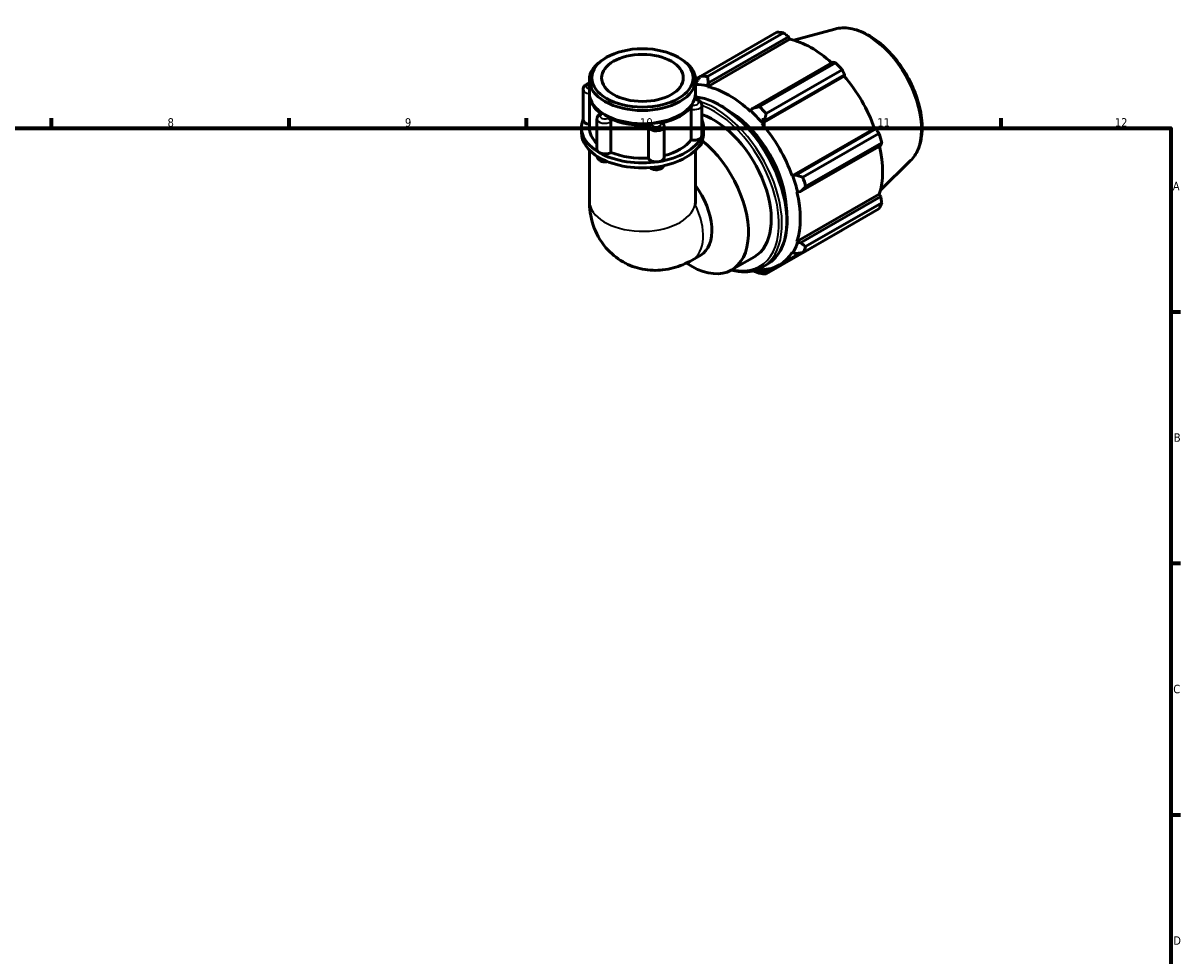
# Model space of a CAD drawing. Header units: millimetres. Extents: x 0 to 931, y 0 to 899.
# Tile 5 of 5: x 482 to 824, y 330 to 605. Entities that reach past the tile are written whole.
import ezdxf

# ---------------------------------------------------------------- set-up
doc = ezdxf.new("R2010")
doc.units = ezdxf.units.MM
for name, color, linetype, lineweight in [('Border (ISO)', 7, 'Continuous', 70), ('Visible (ISO)', 7, 'Continuous', 50), ('Visible Narrow (ISO)', 7, 'Continuous', 35)]:
    doc.layers.add(name, color=color, linetype=linetype, lineweight=lineweight)
doc.styles.add('Note Text (ISO)', font='tahoma.ttf')

# ---------------------------------------------------------------- blocks, each defined once
blk = doc.blocks.new('Borders Default Border')
at = {"layer": 'Border (ISO)'}
for p, q in [((490.58, 574), (490.58, 576.9)), ((560.67, 574), (560.67, 576.9)), ((630.75, 574), (630.75, 576.9)), ((700.83, 574), (700.83, 576.9)), ((770.92, 574), (770.92, 576.9)), ((821, 519.75), (823.9, 519.75)), ((821, 445.5), (823.9, 445.5)), ((821, 371.25), (823.9, 371.25))]:
    blk.add_line(p, q, dxfattribs=at)
at = {"layer": 'Border (ISO)', "flags": 128}
blk.add_lwpolyline([(20, 20), (20, 574), (821, 574), (821, 20), (20, 20)], dxfattribs=at)
at = {"layer": 'Border (ISO)', "color": 232, "true_color": 0xca0064, "char_height": 2.5, "attachment_point": 7, "style": 'Note Text (ISO)'}
for s, insert in [('8', (524.81, 574.34)), ('9', (594.88, 574.35)), ('10', (664.29, 574.35)), ('11', (734.37, 574.4)), ('12', (804.46, 574.4)), ('A', (821.59, 555.62)), ('B', (821.89, 481.37)), ('C', (821.73, 407.08)), ('D', (821.73, 332.88))]:
    blk.add_mtext(s, dxfattribs=dict(at, insert=insert))

msp = doc.modelspace()

# ---------------------------------------------------------------- linework, layer by layer
at = {"layer": 'Visible (ISO)'}
for p, q in [((682.2728, 589.3493), (704.7242, 602.2782)), ((706.6995, 602.0867), (684.2481, 589.1578)), ((721.8312, 603.2213), (709.6766, 599.9248)), ((684.2244, 586.1959), (708.5481, 600.203)), ((684.4728, 587.3226), (708.1234, 600.942)), ((708.1234, 600.942), (708.5481, 600.203)), ((654.412, 594.8607), (653.8985, 594.5626)), ((675.6394, 594.8607), (676.153, 594.5626)), ((721.1874, 593.4189), (697.5369, 579.7995)), ((699.5717, 580.3336), (722.0231, 593.2624)), ((649.3497, 584.299), (649.3497, 588.2041)), ((682.2052, 589.262), (680.6983, 588.3943)), ((680.7018, 588.017), (681.6778, 588.5791)), ((680.7018, 584.299), (680.7018, 588.2041)), ((700.2691, 575.3334), (724.5928, 589.3405)), ((701.0351, 576.1097), (724.6856, 589.7291)), ((723.9985, 591.1789), (701.5471, 578.25)), ((724.6856, 589.7291), (724.5928, 589.3405)), ((647.5324, 585.4577), (647.5324, 576.4161)), ((680.9746, 587.6617), (680.731, 586.8167)), ((680.731, 586.8167), (680.8355, 586.5245)), ((684.1563, 586.4846), (684.4728, 587.3226)), ((684.2244, 586.1959), (684.1563, 586.4846)), ((649.3497, 574.0797), (649.3497, 583.8903)), ((680.7018, 582.4952), (680.7018, 583.8903)), ((654.2534, 577.7345), (653.8985, 577.9405)), ((675.7981, 577.7345), (676.153, 577.9405)), ((679.3904, 570.4653), (679.3904, 579.5069)), ((682.519, 580.7849), (682.519, 571.7433)), ((696.9482, 579.1182), (696.8802, 578.9079)), ((697.5369, 579.7995), (696.9482, 579.1182)), ((651.5897, 576.7381), (651.5897, 567.6965)), ((655.7238, 575.8551), (655.7238, 566.8135)), ((671.4344, 574.4017), (671.4344, 565.3601)), ((700.2691, 575.3334), (700.3736, 575.5053)), ((700.3736, 575.5053), (701.0351, 576.1097)), ((646.9983, 572.6081), (646.9983, 574.0797)), ((666.7725, 565.1087), (666.7725, 574.1503)), ((683.0532, 572.6081), (683.0532, 574.0797)), ((709.2181, 559.8333), (733.5418, 573.8404)), ((733.9233, 573.729), (710.2728, 560.1096)), ((712.3825, 559.4826), (734.8339, 572.4115)), ((733.5418, 573.8404), (733.9233, 573.729)), ((649.3497, 567.4816), (649.3497, 552.5347)), ((680.7018, 567.4816), (680.7018, 553.7102)), ((682.519, 570.0998), (682.519, 569.8143)), ((711.7218, 555.2305), (735.3723, 568.85)), ((735.6521, 569.6564), (713.2007, 556.7275)), ((744.1987, 564.3795), (735.2467, 555.5215)), ((709.4188, 559.8385), (709.2181, 559.8333)), ((710.2728, 560.1096), (709.4188, 559.8385)), ((710.6218, 555.1067), (710.8376, 555.0611)), ((710.6218, 540.4743), (734.9455, 554.4813)), ((710.8376, 555.0611), (711.7218, 555.2305)), ((735.3723, 553.7455), (711.7218, 540.126)), ((734.9455, 554.4813), (735.3723, 553.7455)), ((713.2007, 539.0106), (735.6521, 551.9395)), ((734.8339, 550.1268), (712.3825, 537.1979)), ((701.5471, 530.9098), (723.9985, 543.8387)), ((710.8376, 540.2713), (710.6218, 540.4743)), ((711.7218, 540.126), (710.8376, 540.2713)), ((705.4035, 533.5583), (711.5204, 537.0808)), ((709.2181, 537.3644), (709.4188, 537.128)), ((709.4188, 537.128), (710.2728, 536.9159)), ((679.6699, 534.9915), (682.2404, 536.4718)), ((691.3332, 532.1025), (698.0507, 535.9709)), ((700.4196, 532.9038), (701.7536, 533.672)), ((700.3736, 531.8789), (700.2691, 532.1711)), ((701.0351, 531.555), (700.3736, 531.8789)), ((702.6162, 532.4655), (701.0351, 531.555))]:
    msp.add_line(p, q, dxfattribs=at)
for centre, major_axis, ratio, start_param, end_param in [((714.3613, 573.0585), (-15.969, 27.7307), 0.57809312, 5.84515614, 5.93968373), ((714.876, 573.3548), (14.8512, -25.7895), 0.57809312, 2.06964335, 2.66356082), ((665.0257, 588.2041), (-15.6761, 0), 0.5758617, 5.50163969, 10.20632358), ((714.3613, 573.0585), (15.969, -27.7307), 0.57809312, 1.91816532, 2.01269291), ((691.9099, 560.1296), (-15.969, 27.7307), 0.57809312, 5.84515614, 5.93968373), ((714.876, 573.3548), (14.8512, -25.7895), 0.57809312, 1.26729742, 1.87816265), ((690.5523, 559.3478), (-14.8512, 25.7895), 0.57809312, 5.9796864, 5.98686263), ((690.5523, 559.3478), (-15.0109, 26.0668), 0.57809312, 5.80515347, 5.9796864), ((690.5523, 559.3478), (-14.8512, 25.7895), 0.57809312, 5.19428823, 5.80515347), ((665.0257, 583.8903), (-15.6761, 0), 0.5758617, 6.26054225, 6.97855307), ((665.0257, 584.299), (-15.6761, 0), 0.5758617, 0, 3.14159265), ((665.0257, 583.8903), (15.6761, 0), 0.5758617, 6.11141632, 6.30582837), ((665.0257, 583.8903), (15.176, 0), 0.5758617, 3.92313827, 5.50163969), ((665.0257, 583.8903), (15.6761, 0), 0.5758617, 5.06421877, 5.93135552), ((686.0739, 556.7689), (11.9768, -20.798), 0.57809312, 0, 2.56916586), ((690.5523, 559.3478), (11.9768, -20.798), 0.57809312, 0.82136381, 2.32022884), ((690.5523, 559.3478), (15.0109, -26.0668), 0.57809312, 1.87816265, 2.05269558), ((691.9099, 560.1296), (-15.969, 27.7307), 0.57809312, 5.05975798, 5.15428557), ((665.0257, 574.0797), (-18.0275, 0), 0.5758617, 6.03914759, 7.06858347), ((649.8838, 576.4161), (-2.3514, 0), 0.5758617, 0, 1.34163469), ((665.0257, 583.8903), (-15.6761, 0), 0.5758617, 0.87542857, 1.74256531), ((665.0257, 574.0797), (18.0275, 0), 0.5758617, 6.02138592, 6.52722302), ((690.5523, 559.3478), (-14.8512, 25.7895), 0.57809312, 4.40889007, 5.01975531), ((665.0257, 572.6081), (-18.0275, 0), 0.5758617, 0, 0.78539816), ((665.0257, 574.0797), (-15.6761, 0), 0.5758617, 0, 0.54116956), ((665.0257, 574.0797), (18.0275, 0), 0.5758617, 4.97418837, 6.02138592), ((680.1676, 571.7433), (2.3514, 0), 0.5758617, 4.3755191, 6.02138592), ((665.0257, 572.6081), (18.0275, 0), 0.5758617, 6.02138592, 6.28318531), ((680.1676, 571.7433), (2.3514, 0), 0.5758617, 6.02138592, 6.28318531), ((714.3613, 573.0585), (15.969, -27.7307), 0.57809312, 1.13276716, 1.22729475), ((653.9411, 567.6965), (-2.3514, 0), 0.5758617, 0, 0.78539816), ((665.0257, 572.6081), (18.0275, 0), 0.5758617, 4.97418837, 6.02138592), ((665.0257, 574.0797), (15.6761, 0), 0.5758617, 5.13354863, 5.87124494), ((679.3564, 552.9005), (11.9768, -20.798), 0.57809312, 5.42017441, 8.44905442), ((714.876, 573.3548), (14.8512, -25.7895), 0.57809312, 0.48189925, 1.07597742), ((653.9411, 567.6965), (-2.3514, 0), 0.5758617, 0.78539816, 2.43126498), ((665.0257, 574.0797), (18.0275, 0), 0.5758617, 3.92699082, 4.97418837), ((665.0257, 572.6081), (18.0275, 0), 0.5758617, 3.92699082, 4.97418837), ((665.0257, 574.0797), (15.6761, 0), 0.5758617, 4.0771318, 4.82404739), ((669.083, 565.3601), (-2.3514, 0), 0.5758617, 0.1867289, 1.83259571), ((669.083, 565.3601), (2.3514, 0), 0.5758617, 4.97418837, 6.28318531), ((690.5523, 559.3478), (15.0109, -26.0668), 0.57809312, 1.09276449, 1.26729742), ((691.9099, 560.1296), (-15.969, 27.7307), 0.57809312, 4.27435981, 4.3688874), ((674.4176, 550.0564), (7.8229, -13.5846), 0.57809312, 0, 1.75535268), ((690.5523, 559.3478), (-14.8512, 25.7895), 0.57809312, 3.62349191, 4.23435714), ((665.0257, 544.648), (-11.0954, -19.1929), 0.57697849, 2.234637, 2.35716134), ((714.3613, 573.0585), (15.969, -27.7307), 0.57809312, 0.34736899, 0.44189659), ((690.5523, 559.3478), (15.0109, -26.0668), 0.57809312, 0.30736633, 0.48189925), ((690.5523, 559.3478), (14.8512, -25.7895), 0.57809312, 5.9796864, 6.59055163), ((691.9099, 560.1296), (15.969, -27.7307), 0.57809312, 0.34736899, 0.44189659), ((690.5523, 559.3478), (15.0109, -26.0668), 0.57809312, 5.87112481, 5.9796864), ((691.9099, 560.1296), (15.969, -27.7307), 0.57809312, 5.84515614, 5.93968373)]:
    msp.add_ellipse(centre, major_axis=major_axis, ratio=ratio, start_param=start_param, end_param=end_param, dxfattribs=at)
for major_axis in [(14.9525, 0), (12.0585, 0)]:
    msp.add_ellipse((665.0257, 588.7956), major_axis=major_axis, ratio=0.5758617, dxfattribs=at)
for points, weights in [([(708.1234, 600.942), (707.4289, 601.5043), (706.6995, 602.0867)], [1.00246812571, 1.00164221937, 1]), ([(722.0231, 593.2624), (721.5996, 593.3439), (721.1874, 593.4189)], [1, 1.00164221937, 1.00246812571]), ([(682.2728, 589.3493), (681.6016, 588.4832), (680.9746, 587.6617)], [1.01767564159, 1.01249767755, 1.00652373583]), ([(684.4728, 587.3226), (684.3539, 588.2164), (684.2481, 589.1578)], [1.00652373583, 1.01249767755, 1.01767564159]), ([(724.6856, 589.7291), (724.3519, 590.4409), (723.9985, 591.1789)], [1.00246812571, 1.00164221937, 1]), ([(699.5717, 580.3336), (698.5247, 580.056), (697.5369, 579.7995)], [1.01767564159, 1.01249767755, 1.00652373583]), ([(701.0351, 576.1097), (701.277, 577.1529), (701.5471, 578.25)], [1.00652373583, 1.01249767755, 1.01767564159]), ([(734.8339, 572.4115), (734.3722, 573.0853), (733.9233, 573.729)], [1, 1.00164221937, 1.00246812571]), ([(735.3723, 568.85), (735.5122, 569.2466), (735.6521, 569.6564)], [1.00246812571, 1.00164221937, 1]), ([(712.3825, 559.4826), (711.2972, 559.7974), (710.2728, 560.1096)], [1.01767564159, 1.01249767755, 1.00652373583]), ([(711.7218, 555.2305), (712.4373, 555.9586), (713.2007, 556.7275)], [1.00652373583, 1.01249767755, 1.01767564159]), ([(735.6521, 551.9395), (735.5122, 552.8626), (735.3723, 553.7455)], [1, 1.00164221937, 1.00246812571]), ([(723.9985, 543.8387), (724.0163, 543.8732), (724.0341, 543.9076)], [1, 1.0000827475, 1.00016342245]), ([(713.2007, 539.0106), (712.4373, 539.5746), (711.7218, 540.126)], [1.01767564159, 1.01249767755, 1.00652373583]), ([(710.2728, 536.9159), (711.2972, 537.0489), (712.3825, 537.1979)], [1.00652373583, 1.01249767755, 1.01767564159]), ([(697.688, 531.8341), (698.6045, 531.4703), (699.5717, 531.1014)], [1.00742639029, 1.01289085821, 1.01767564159]), ([(701.5471, 530.9098), (701.277, 531.2339), (701.0351, 531.555)], [1.01767564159, 1.01249767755, 1.00652373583])]:
    msp.add_rational_spline(points, weights, degree=2, dxfattribs=at)
for points, knots in [([(721.8312, 603.2213), (723.2358, 603.6022), (724.7535, 603.6504), (728.0023, 603.1233), (729.7436, 602.4875), (733.246, 600.5733), (735.0061, 599.2674), (738.322, 596.1454), (739.8775, 594.3303), (742.6358, 590.3813), (743.8396, 588.2496), (745.7855, 583.8702), (746.5273, 581.6232), (747.4695, 577.2168), (747.6677, 575.0584), (747.466, 571.038), (747.0662, 569.1738), (745.8093, 566.3385), (745.0891, 565.2606), (744.1987, 564.3795)], [5.65088645, 5.65088645, 5.65088645, 5.65088645, 5.93962179, 5.93962179, 6.25783916, 6.25783916, 6.58946066, 6.58946066, 6.92041908, 6.92041908, 7.24974972, 7.24974972, 7.57916301, 7.57916301, 7.91029647, 7.91029647, 8.24162168, 8.24162168, 8.49014791, 8.49014791, 8.49014791, 8.49014791]), ([(647.5324, 585.4577), (647.5324, 585.6238), (647.5629, 585.7893), (647.6755, 586.1031), (647.7605, 586.2486), (647.981, 586.5293), (648.1232, 586.6545), (648.4689, 586.8909), (648.6794, 586.9881), (649.0453, 587.1072), (649.1964, 587.1431), (649.3497, 587.168)], [3.92699082, 3.92699082, 3.92699082, 3.92699082, 4.13073097, 4.13073097, 4.35184327, 4.35184327, 4.62693227, 4.62693227, 4.98318977, 4.98318977, 5.22268574, 5.22268574, 5.22268574, 5.22268574]), ([(680.4711, 582.3473), (680.4905, 582.4117), (680.5085, 582.459), (680.536, 582.507), (680.5464, 582.5166), (680.5555, 582.5155)], [0.2965054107, 0.2965054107, 0.2965054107, 0.2965054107, 0.330598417, 0.330598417, 0.3553852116, 0.3553852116, 0.3553852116, 0.3553852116]), ([(680.5555, 582.5155), (680.7325, 582.495), (680.9073, 582.4602), (681.2473, 582.3599), (681.4125, 582.2945), (681.7281, 582.1259), (681.8789, 582.0227), (682.1539, 581.7636), (682.2787, 581.6063), (682.4496, 581.2566), (682.5027, 581.0719), (682.5179, 580.8492), (682.519, 580.817), (682.519, 580.7849)], [5.69703917, 5.69703917, 5.69703917, 5.69703917, 5.97134803, 5.97134803, 6.24565689, 6.24565689, 6.51996575, 6.51996575, 6.79427461, 6.79427461, 7.0291661, 7.0291661, 7.06858347, 7.06858347, 7.06858347, 7.06858347]), ([(680.7018, 583.2035), (682.0906, 583.0548), (683.5306, 582.6915), (687.0992, 581.311), (689.2478, 580.0725), (693.4237, 576.8832), (695.4501, 574.9312), (699.1742, 570.5183), (700.8718, 568.0593), (703.7724, 562.8802), (704.9753, 560.1613), (706.7663, 554.7306), (707.3537, 552.0198), (707.847, 546.8714), (707.7518, 544.435), (706.8698, 540.0898), (706.0846, 538.178), (704.0945, 535.3951), (703.0058, 534.3931), (701.7536, 533.672)], [5.89797895, 5.89797895, 5.89797895, 5.89797895, 6.12113484, 6.12113484, 6.44426034, 6.44426034, 6.76804296, 6.76804296, 7.09117464, 7.09117464, 7.41405422, 7.41405422, 7.73725645, 7.73725645, 8.06110255, 8.06110255, 8.3837738, 8.3837738, 8.64131351, 8.64131351, 8.64131351, 8.64131351]), ([(651.5897, 576.7381), (651.5897, 576.8768), (651.6107, 577.0153), (651.688, 577.274), (651.7437, 577.3942), (651.8764, 577.61), (651.9532, 577.7059), (652.1187, 577.876), (652.2073, 577.9503), (652.3921, 578.0817), (652.4882, 578.1387), (652.587, 578.1886)], [3.926990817, 3.926990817, 3.926990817, 3.926990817, 4.097181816, 4.097181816, 4.267372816, 4.267372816, 4.437563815, 4.437563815, 4.607754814, 4.607754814, 4.777945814, 4.777945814, 4.777945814, 4.777945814]), ([(652.587, 578.1886), (652.6338, 578.2122), (652.6881, 578.2199), (652.8178, 578.2014), (652.8938, 578.1698), (652.978, 578.1146), (652.9837, 578.1108), (652.9894, 578.1068)], [0.2255519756, 0.2255519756, 0.2255519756, 0.2255519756, 0.2571888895, 0.2571888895, 0.2939905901, 0.2939905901, 0.2966694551, 0.2966694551, 0.2966694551, 0.2966694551]), ([(679.3904, 579.5069), (679.3904, 579.6032), (679.3993, 579.7104), (679.4343, 579.9396), (679.4606, 580.0599), (679.5258, 580.2946), (679.5642, 580.4067), (679.6466, 580.6081), (679.6898, 580.6955), (679.7354, 580.7696), (679.7385, 580.7745), (679.7415, 580.7793)], [0.148334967, 0.148334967, 0.148334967, 0.148334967, 0.183691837, 0.183691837, 0.220396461, 0.220396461, 0.25718889, 0.25718889, 0.29399059, 0.29399059, 0.296669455, 0.296669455, 0.296669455, 0.296669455]), ([(654.9826, 576.959), (655.0697, 576.9171), (655.157, 576.8594), (655.3298, 576.7118), (655.4129, 576.6212), (655.5554, 576.4216), (655.6134, 576.3145), (655.6956, 576.0973), (655.719, 575.9893), (655.7236, 575.8767), (655.7238, 575.8659), (655.7238, 575.8551)], [0.296505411, 0.296505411, 0.296505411, 0.296505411, 0.330598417, 0.330598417, 0.367401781, 0.367401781, 0.404191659, 0.404191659, 0.44089407, 0.44089407, 0.444841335, 0.444841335, 0.444841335, 0.444841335]), ([(666.7725, 574.1503), (666.7725, 574.2466), (666.7945, 574.3434), (666.882, 574.532), (666.9482, 574.6215), (667.1164, 574.7786), (667.2168, 574.8446), (667.4387, 574.9448), (667.5579, 574.9782), (667.6876, 574.994), (667.6964, 574.995), (667.7052, 574.9959)], [0.148334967, 0.148334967, 0.148334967, 0.148334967, 0.183691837, 0.183691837, 0.220396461, 0.220396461, 0.25718889, 0.25718889, 0.29399059, 0.29399059, 0.296669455, 0.296669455, 0.296669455, 0.296669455]), ([(670.428, 575.416), (670.5345, 575.4385), (670.6398, 575.4448), (670.8457, 575.4231), (670.9433, 575.3926), (671.1082, 575.2962), (671.1744, 575.2316), (671.2214, 575.1536)], [0.296505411, 0.296505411, 0.296505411, 0.296505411, 0.330598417, 0.330598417, 0.367401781, 0.367401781, 0.403735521, 0.403735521, 0.403735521, 0.403735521]), ([(671.2214, 575.1536), (671.2471, 575.1109), (671.2712, 575.0664), (671.3152, 574.9738), (671.3351, 574.9259), (671.37, 574.8269), (671.385, 574.7759), (671.4094, 574.6716), (671.4187, 574.6183), (671.4312, 574.5106), (671.4344, 574.4561), (671.4344, 574.4017)], [0.45133817, 0.45133817, 0.45133817, 0.45133817, 0.518150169, 0.518150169, 0.584962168, 0.584962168, 0.651774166, 0.651774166, 0.718586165, 0.718586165, 0.785398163, 0.785398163, 0.785398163, 0.785398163]), ([(682.519, 569.8143), (682.519, 569.6482), (682.4886, 569.4828), (682.376, 569.169), (682.2909, 569.0235), (682.0704, 568.7428), (681.9283, 568.6176), (681.6728, 568.4429), (681.5635, 568.3819), (681.4509, 568.3295)], [0.785398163, 0.785398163, 0.785398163, 0.785398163, 0.989138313, 0.989138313, 1.21025062, 1.21025062, 1.485339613, 1.485339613, 1.676729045, 1.676729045, 1.676729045, 1.676729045]), ([(654.6941, 564.1008), (654.5107, 564.0574), (654.3228, 564.0308), (653.8814, 564.0056), (653.6271, 564.0193), (653.1293, 564.1048), (652.8858, 564.1764), (652.4288, 564.3895), (652.213, 564.5297), (651.8815, 564.876), (651.754, 565.0632), (651.6292, 565.4104), (651.6002, 565.5466), (651.5921, 565.6852)], [1.966208, 1.966208, 1.966208, 1.966208, 2.25754469, 2.25754469, 2.64583251, 2.64583251, 3.03676386, 3.03676386, 3.42301916, 3.42301916, 3.72283071, 3.72283071, 3.89327698, 3.89327698, 3.89327698, 3.89327698]), ([(671.3236, 562.8809), (671.267, 562.7448), (671.1924, 562.6226), (670.9858, 562.3596), (670.8437, 562.2344), (670.4979, 561.9979), (670.2874, 561.9008), (669.8271, 561.7509), (669.5749, 561.7043), (669.0678, 561.6687), (668.8132, 561.6791), (668.3141, 561.7578), (668.0697, 561.8258), (667.6296, 562.0216), (667.4304, 562.1426), (667.252, 562.3063)], [1.0203809, 1.0203809, 1.0203809, 1.0203809, 1.21025062, 1.21025062, 1.48533961, 1.48533961, 1.84159712, 1.84159712, 2.23475788, 2.23475788, 2.62324891, 2.62324891, 3.01379031, 3.01379031, 3.36657182, 3.36657182, 3.36657182, 3.36657182]), ([(649.3497, 552.5347), (649.3497, 550.289), (649.6375, 547.8693), (651.2373, 543.0977), (652.4315, 540.7679), (655.6199, 537.0374), (657.3561, 535.5714), (661.1089, 533.4394), (663.0782, 532.7283), (667.0839, 531.9354), (669.1044, 531.8935), (673.1909, 532.3304), (675.1811, 532.9088), (677.9151, 534.0476), (678.8201, 534.5022), (679.6699, 534.9915)], [3.14159265, 3.14159265, 3.14159265, 3.14159265, 3.45575192, 3.45575192, 3.72651942, 3.72651942, 3.93229934, 3.93229934, 4.12257974, 4.12257974, 4.32706123, 4.32706123, 4.57544591, 4.57544591, 4.71238898, 4.71238898, 4.71238898, 4.71238898]), ([(700.4196, 532.9038), (698.9311, 532.0467), (697.2154, 531.5903), (694.0664, 531.5207), (692.6937, 531.7002), (691.2904, 532.0781)], [2.358128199, 2.358128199, 2.358128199, 2.358128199, 2.66427512, 2.66427512, 2.882355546, 2.882355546, 2.882355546, 2.882355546])]:
    msp.add_open_spline(points, degree=3, knots=knots, dxfattribs=at)
at = {"layer": 'Visible Narrow (ISO)'}
for centre, major_axis, ratio, start_param, end_param in [((731.3047, 582.8155), (-11.3128, 19.6449), 0.57809312, 3.29275825, 6.13201971), ((649.8838, 585.4577), (-2.3514, 0), 0.5758617, 0, 1.34271427), ((649.8838, 586.2267), (-1.4108, 0), 0.5758617, 5.1006743, 7.46569632), ((680.1676, 581.5539), (1.4108, 0), 0.5758617, 4.40557439, 7.63719745), ((687.8606, 557.7977), (13.8931, -24.1257), 0.57809312, 0, 2.73031271), ((686.5265, 557.0295), (13.8931, -24.1257), 0.57809312, 0, 2.58158568), ((653.9411, 577.5071), (-1.4108, 0), 0.5758617, 5.45277194, 8.684395), ((680.1676, 580.7849), (2.3514, 0), 0.5758617, 4.3755191, 6.28318531), ((686.0739, 556.7689), (13.5737, -23.5711), 0.57809312, 5.79322798, 8.82721297), ((653.9411, 576.7381), (-2.3514, 0), 0.5758617, 0, 2.43126498), ((669.083, 574.4017), (-2.3514, 0), 0.5758617, 0.1867289, 3.14159265), ((669.083, 575.1706), (1.4108, 0), 0.5758617, 3.35837684, 6.5899999), ((680.1676, 569.8143), (2.3514, 0), 0.5758617, 5.50248737, 6.28318531), ((653.9411, 565.7675), (-2.3514, 0), 0.5758617, 0.06186788, 1.57807402), ((669.083, 563.4311), (-2.3514, 0), 0.5758617, 0.93614411, 2.70404602), ((665.0257, 552.5347), (15.6761, 0), 0.5758617, 3.14159265, 6.16066097), ((671.8471, 548.5761), (7.8229, -13.5846), 0.57809312, 0, 1.4502057)]:
    msp.add_ellipse(centre, major_axis=major_axis, ratio=ratio, start_param=start_param, end_param=end_param, dxfattribs=at)

# ---------------------------------------------------------------- block references
msp.add_blockref('Borders Default Border', (0, 0))

doc.saveas('drawing.dxf')
